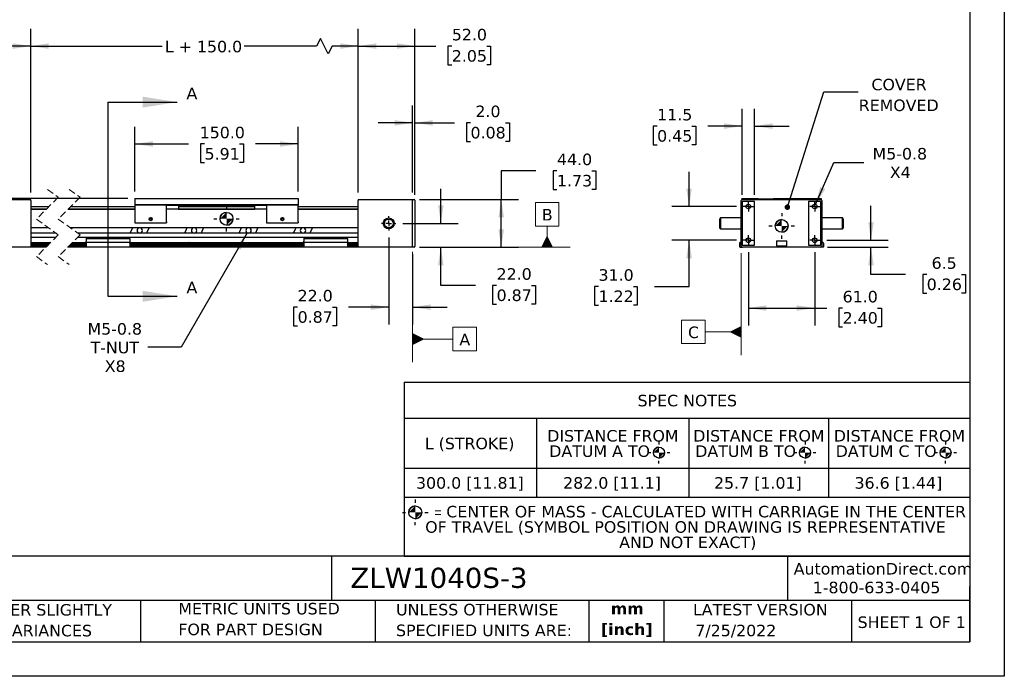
# Model space of a CAD drawing. Header units: millimetres. Extents: x 0 to 1397, y 0 to 1080.
# Tile 3 of 9: x 492 to 1397, y 0 to 604. Entities that reach past the tile are written whole.
import ezdxf

# ---------------------------------------------------------------- set-up
doc = ezdxf.new("R2010")
doc.units = ezdxf.units.MM
doc.header["$LTSCALE"] = 5
doc.header["$PDSIZE"] = -1
for name, pattern in [('SLD-Center', [19.05, 15.24, -1.27, 1.27, -1.27]), ('SLD-Dashed', [1.905, 1.27, -0.635]), ('SLD-Solid', [0])]:
    doc.linetypes.add(name, pattern=pattern)
doc.layers.add('CENTER', color=40, linetype='SLD-Center')
doc.layers.add('HATCH', color=6, linetype='SLD-Solid')
doc.layers.add('DIMENSIONS', color=140, linetype='SLD-Solid', lineweight=25)
doc.layers.add('TEXT', color=140, linetype='SLD-Solid', lineweight=25)
doc.styles.add('SLDTEXTSTYLE0', font='VERDANA.TTF')
doc.styles.add('SLDTEXTSTYLE1', font='VERDANAB.TTF')
doc.styles.add('SLDTEXTSTYLE2', font='GOTHIC.TTF', dxfattribs={"width": 0.913})
doc.styles.get("Standard").update_dxf_attribs({"font": 'VERDANA.TTF'})
doc.dimstyles.new('SLDDIMSTYLE0', dxfattribs={"dimtxt": 10.790039, "dimasz": 16.51, "dimexe": 0, "dimexo": 0.0625, "dimgap": 2.69751, "dimtad": 0, "dimtih": 1, "dimtoh": 1, "dimrnd": 1e-09, "dimzin": 4, "dimdsep": 46, "dimtxsty": 'SLDTEXTSTYLE0', "dimsah": 1, "dimcen": 0.09, "dimadec": 0, "dimazin": 1, "dimtfac": 1, "dimtmove": 0, "dimatfit": 0, "dimfxl": 0, "dimfrac": 2, "dimtolj": 1, "dimtzin": 12, "dimarcsym": 0})
doc.dimstyles.new('SLDDIMSTYLE1', dxfattribs={"dimtxt": 10.790039, "dimasz": 16.51, "dimexe": 0, "dimexo": 0.0625, "dimgap": 2.69751, "dimtad": 0, "dimtih": 1, "dimtoh": 1, "dimrnd": 1e-09, "dimzin": 4, "dimdsep": 46, "dimtxsty": 'SLDTEXTSTYLE0', "dimsah": 1, "dimcen": 0.09, "dimadec": 0, "dimazin": 1, "dimtfac": 1, "dimtofl": 0, "dimtmove": 0, "dimatfit": 3, "dimfxl": 0, "dimfrac": 2, "dimtolj": 1, "dimtzin": 12, "dimarcsym": 0})
doc.dimstyles.new('SLDDIMSTYLE2', dxfattribs={"dimtxt": 10.790039, "dimasz": 16.51, "dimexe": 0, "dimexo": 0.0625, "dimgap": 2.69751, "dimtad": 0, "dimtih": 1, "dimtoh": 1, "dimrnd": 1e-09, "dimzin": 12, "dimdsep": 46, "dimtxsty": 'SLDTEXTSTYLE0', "dimsah": 1, "dimcen": 0.09, "dimadec": 0, "dimazin": 3, "dimtfac": 1, "dimtofl": 0, "dimtmove": 0, "dimatfit": 3, "dimfxl": 0, "dimfrac": 2, "dimtolj": 1, "dimtzin": 12, "dimarcsym": 0})
doc.dimstyles.new('SLDDIMSTYLE3', dxfattribs={"dimtxt": 10.790039, "dimasz": 16.51, "dimexe": 0, "dimexo": 0.0625, "dimgap": 2.69751, "dimtad": 0, "dimtih": 1, "dimtoh": 1, "dimrnd": 1e-09, "dimzin": 12, "dimdsep": 46, "dimtxsty": 'SLDTEXTSTYLE0', "dimsah": 1, "dimcen": 0, "dimadec": 0, "dimazin": 3, "dimtfac": 1, "dimtofl": 0, "dimtmove": 0, "dimatfit": 3, "dimfxl": 0, "dimfrac": 2, "dimtolj": 1, "dimtzin": 12, "dimarcsym": 0})
doc.dimstyles.new('SLDDIMSTYLE4', dxfattribs={"dimtxt": 10.790039, "dimasz": 16.51, "dimexe": 0, "dimexo": 0.0625, "dimgap": 2.69751, "dimtad": 0, "dimtih": 1, "dimtoh": 1, "dimrnd": 1e-09, "dimzin": 12, "dimdsep": 46, "dimtxsty": 'SLDTEXTSTYLE0', "dimsah": 1, "dimcen": 0.09, "dimadec": 0, "dimazin": 3, "dimtfac": 1, "dimtmove": 0, "dimatfit": 0, "dimfxl": 0, "dimfrac": 2, "dimtolj": 1, "dimtzin": 12, "dimarcsym": 0})
doc.dimstyles.new('SLDDIMSTYLE5', dxfattribs={"dimtxt": 10.790039, "dimasz": 16.51, "dimexe": 0, "dimexo": 0.0625, "dimgap": 2.69751, "dimtad": 0, "dimtih": 1, "dimtoh": 1, "dimrnd": 1e-09, "dimzin": 12, "dimdsep": 46, "dimtxsty": 'SLDTEXTSTYLE0', "dimsah": 1, "dimcen": 0, "dimadec": 0, "dimazin": 3, "dimtfac": 1, "dimtofl": 0, "dimtmove": 0, "dimatfit": 3, "dimfxl": 0, "dimfrac": 2, "dimtolj": 1, "dimtzin": 12, "dimarcsym": 0})
doc.dimstyles.new('SLDDIMSTYLE6', dxfattribs={"dimtxt": 0.18, "dimasz": 5.08, "dimexe": 0, "dimexo": 0.0625, "dimgap": 0, "dimtad": 0, "dimtih": 1, "dimtoh": 1, "dimdec": 0, "dimrnd": 1e-09, "dimzin": 0, "dimdsep": 46, "dimtxsty": 'Standard', "dimblk1": 'DOT', "dimblk2": 'DOT', "dimsah": 1, "dimcen": 0.09, "dimadec": 0, "dimazin": 0, "dimtfac": 5.08, "dimtdec": 0, "dimtofl": 0, "dimtmove": 0, "dimatfit": 3, "dimldrblk": 'DOT', "dimfxl": 0, "dimfrac": 2, "dimtolj": 1, "dimtzin": 0, "dimarcsym": 0})

# ---------------------------------------------------------------- blocks, each defined once
blk = doc.blocks.new('SW_NOTE_0')
at = {"layer": 'TEXT', "color": 0, "char_height": 10.583, "attachment_point": 2, "style": 'SLDTEXTSTYLE1'}
for s, insert in [('mm', (14.22, 13.44)), ('[inch]', (13.8, -5.67))]:
    blk.add_mtext(s, dxfattribs=dict(at, insert=insert))
blk = doc.blocks.new('SW_NOTE_0_1')
at = {"layer": 'TEXT', "color": 0, "char_height": 10.5833, "attachment_point": 1, "style": 'SLDTEXTSTYLE0'}
for s, insert in [('UNLESS OTHERWISE ', (0, 13.44)), ('SPECIFIED UNITS ARE:', (0, -5.67))]:
    blk.add_mtext(s, dxfattribs=dict(at, insert=insert))
blk = doc.blocks.new('SW_NOTE_0_2')
at = {"layer": 'TEXT', "color": 0, "char_height": 10.5833, "attachment_point": 1, "style": 'SLDTEXTSTYLE0'}
for s, insert in [('PART DIMENSIONS MAY DIFFER SLIGHTLY ', (0, 13.44)), ("DUE TO MANUFACTURER'S VARIANCES", (0, -5.67))]:
    blk.add_mtext(s, dxfattribs=dict(at, insert=insert))
blk = doc.blocks.new('SW_NOTE_0_5')
at = {"layer": 'TEXT', "color": 0, "char_height": 10.5833, "attachment_point": 1, "style": 'SLDTEXTSTYLE0'}
for s, insert in [('METRIC UNITS USED ', (0, 13.44)), ('FOR PART DESIGN', (0, -5.67))]:
    blk.add_mtext(s, dxfattribs=dict(at, insert=insert))
blk = doc.blocks.new('SW_SYMBOL_MOD_COM')
at = {"layer": 'TEXT', "color": 0}
for p, q in [((2500, 7500), (2500, 6250)), ((-2500, 2500), (-1250, 2500)), ((6250, 2500), (7500, 2500)), ((2500, -2500), (2500, -1250))]:
    blk.add_line(p, q, dxfattribs=at)
blk.add_circle((2500, 2500), 2500, dxfattribs=at)
for start, end in [(90, 180), (270, 0)]:
    blk.add_arc((2500, 2500), 2500, start, end, dxfattribs=at)
for points in [[(2500, 2500), (0, 2500), (2500, 5000)], [(2500, 2500), (5000, 2500), (2500, 0)]]:
    blk.add_solid(points, dxfattribs=at)
blk = doc.blocks.new('SW_TABLEANNOTATION_0')
at = {"layer": 'TEXT', "color": 0}
for p, q in [((0, 0), (0, -33.07)), ((0, 0), (121.52, 0)), ((121.52, 0), (261.42, 0)), ((261.42, 0), (389.87, 0)), ((389.87, 0), (519.65, 0)), ((519.65, 0), (519.65, -33.07)), ((0, -33.07), (0, -78.92)), ((0, -33.07), (121.52, -33.07)), ((121.52, -33.07), (121.52, -78.92)), ((121.52, -33.07), (261.42, -33.07)), ((261.42, -33.07), (261.42, -78.92)), ((261.42, -33.07), (389.87, -33.07)), ((389.87, -33.07), (389.87, -78.92)), ((389.87, -33.07), (519.65, -33.07)), ((519.65, -33.07), (519.65, -78.92)), ((0, -78.92), (0, -105.61)), ((0, -78.92), (121.52, -78.92)), ((121.52, -78.92), (121.52, -105.61)), ((121.52, -78.92), (261.42, -78.92)), ((261.42, -78.92), (261.42, -105.61)), ((261.42, -78.92), (389.87, -78.92)), ((389.87, -78.92), (389.87, -105.61)), ((389.87, -78.92), (519.65, -78.92)), ((519.65, -78.92), (519.65, -105.61)), ((0, -105.61), (0, -159.89)), ((0, -105.61), (121.52, -105.61)), ((121.52, -105.61), (261.42, -105.61)), ((261.42, -105.61), (389.87, -105.61)), ((389.87, -105.61), (519.65, -105.61)), ((519.65, -105.61), (519.65, -159.89)), ((0, -159.89), (121.52, -159.89)), ((121.52, -159.89), (261.42, -159.89)), ((261.42, -159.89), (389.87, -159.89)), ((389.87, -159.89), (519.65, -159.89))]:
    blk.add_line(p, q, dxfattribs=at)
for p, xscale, yscale, zscale in [((229.07, -69.61), 0.002016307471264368, 0.002016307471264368, 0.002016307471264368), ((363.27, -69.61), 0.002016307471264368, 0.002016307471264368, 0.002016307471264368), ((492.47, -69.61), 0.002016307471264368, 0.002016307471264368, 0.002016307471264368), ((4.24, -125.49), 0.0023657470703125, 0.0023657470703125, 0.0023657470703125)]:
    blk.add_blockref('SW_SYMBOL_MOD_COM', p, dxfattribs=dict(at, xscale=xscale, yscale=yscale, zscale=zscale))
at = {"layer": 'TEXT', "color": 0, "attachment_point": 1}
for s, insert, char_height, style in [('SPEC NOTES', (214.42, -11.46), 10.583, 'SLDTEXTSTYLE0'), ('DISTANCE FROM ', (131.44, -43.87), 10.5833, 'SLDTEXTSTYLE0'), ('DISTANCE FROM ', (265.62, -43.87), 10.5833, 'SLDTEXTSTYLE0'), ('DISTANCE FROM ', (394.73, -43.87), 10.5833, 'SLDTEXTSTYLE0'), ('L (STROKE)', (18.96, -50.92), 10.583, 'SLDTEXTSTYLE0'), ('DATUM A TO ', (133.29, -57.98), 10.5833, 'SLDTEXTSTYLE0'), ('DATUM B TO ', (267.45, -57.98), 10.5833, 'SLDTEXTSTYLE0'), ('DATUM C TO ', (396.48, -57.98), 10.5833, 'SLDTEXTSTYLE0'), ('300.0 [11.81]', (10.83, -87.19), 10.5833, 'SLDTEXTSTYLE0'), ('282.0 [11.1]', (146.03, -87.19), 10.5833, 'SLDTEXTSTYLE0'), ('25.7 [1.01]', (284.7, -87.19), 10.5833, 'SLDTEXTSTYLE0'), ('36.6 [1.44]', (413.81, -87.19), 10.5833, 'SLDTEXTSTYLE0'), ('= ', (27.78, -114.95), 9.26, 'SLDTEXTSTYLE2'), ('CENTER OF MASS - CALCULATED WITH CARRIAGE IN THE CENTER ', (38.67, -113.56), 10.5833, 'SLDTEXTSTYLE0'), ('OF TRAVEL (SYMBOL POSITION ON DRAWING IS REPRESENTATIVE ', (19.3, -127.68), 10.5833, 'SLDTEXTSTYLE0'), ('AND NOT EXACT)', (197.54, -141.79), 10.5833, 'SLDTEXTSTYLE0')]:
    blk.add_mtext(s, dxfattribs=dict(at, insert=insert, char_height=char_height, style=style))
blk = doc.blocks.new('_D')
at = {"layer": 'DIMENSIONS'}
for p, q in [((879.23, 416.47), (879.23, 448.22)), ((844.21, 416.47), (895.11, 416.47)), ((859.67, 394.47), (895.11, 394.47)), ((879.23, 359.39), (879.23, 394.47)), ((910.98, 359.39), (879.23, 359.39)), ((930.44, 359.39), (926.81, 359.39)), ((926.81, 359.39), (926.81, 342.24)), ((962.5, 359.39), (966.12, 359.39)), ((966.12, 359.39), (966.12, 342.24)), ((926.81, 342.24), (930.44, 342.24)), ((966.12, 342.24), (962.5, 342.24))]:
    blk.add_line(p, q, dxfattribs=at)
for points in [[(879.23, 416.47), (881.77, 432.98), (876.69, 432.98)], [(879.23, 394.47), (876.69, 377.96), (881.77, 377.96)]]:
    blk.add_solid(points, dxfattribs=at)
at = {"layer": 'DIMENSIONS', "char_height": 10.583, "attachment_point": 1, "style": 'SLDTEXTSTYLE0'}
for s, insert in [('22.0', (930.44, 375.25)), ('0.87', (930.44, 355.68))]:
    blk.add_mtext(s, dxfattribs=dict(at, insert=insert))
blk = doc.blocks.new('_D_1')
at = {"layer": 'DIMENSIONS'}
for p, q in [((831.32, 403.58), (831.32, 323.54)), ((853.32, 388.12), (853.32, 323.54)), ((747.59, 339.42), (743.97, 339.42)), ((743.97, 339.42), (743.97, 322.27)), ((779.66, 339.42), (783.28, 339.42)), ((783.28, 339.42), (783.28, 322.27)), ((831.32, 339.42), (794.28, 339.42)), ((853.32, 339.42), (885.07, 339.42)), ((743.97, 322.27), (747.59, 322.27)), ((783.28, 322.27), (779.66, 322.27))]:
    blk.add_line(p, q, dxfattribs=at)
for points in [[(831.32, 339.42), (814.81, 341.96), (814.81, 336.88)], [(853.32, 339.42), (869.83, 336.88), (869.83, 341.96)]]:
    blk.add_solid(points, dxfattribs=at)
at = {"layer": 'DIMENSIONS', "char_height": 10.583, "attachment_point": 1, "style": 'SLDTEXTSTYLE0'}
for s, insert in [('22.0', (747.59, 355.28)), ('0.87', (747.59, 335.71))]:
    blk.add_mtext(s, dxfattribs=dict(at, insert=insert))
blk = doc.blocks.new('_D_2')
at = {"layer": 'DIMENSIONS'}
for p, q in [((966.48, 464.74), (934.73, 464.74)), ((934.73, 464.74), (934.73, 438.47)), ((985.93, 464.74), (982.31, 464.74)), ((982.31, 464.74), (982.31, 447.59)), ((1017.99, 464.74), (1021.62, 464.74)), ((1021.62, 464.74), (1021.62, 447.59)), ((982.31, 447.59), (985.93, 447.59)), ((1021.62, 447.59), (1017.99, 447.59)), ((859.67, 438.47), (950.6, 438.47)), ((934.73, 394.47), (934.73, 438.47)), ((859.67, 394.47), (950.6, 394.47))]:
    blk.add_line(p, q, dxfattribs=at)
for points in [[(934.73, 438.47), (932.19, 421.96), (937.27, 421.96)], [(934.73, 394.47), (937.27, 410.98), (932.19, 410.98)]]:
    blk.add_solid(points, dxfattribs=at)
at = {"layer": 'DIMENSIONS', "char_height": 10.583, "attachment_point": 1, "style": 'SLDTEXTSTYLE0'}
for s, insert in [('44.0', (985.93, 480.6)), ('1.73', (985.93, 461.03))]:
    blk.add_mtext(s, dxfattribs=dict(at, insert=insert))
blk = doc.blocks.new('_D_3')
at = {"layer": 'DIMENSIONS'}
for p, q in [((803.32, 444.82), (803.32, 595.34)), ((855.32, 442.62), (855.32, 595.34)), ((803.32, 579.47), (855.32, 579.47)), ((855.32, 579.47), (874.67, 579.47)), ((889.29, 579.47), (885.67, 579.47)), ((885.67, 579.47), (885.67, 562.32)), ((921.35, 579.47), (924.98, 579.47)), ((924.98, 579.47), (924.98, 562.32)), ((885.67, 562.32), (889.29, 562.32)), ((924.98, 562.32), (921.35, 562.32))]:
    blk.add_line(p, q, dxfattribs=at)
for points in [[(803.32, 579.47), (819.83, 576.93), (819.83, 582.01)], [(855.32, 579.47), (838.81, 582.01), (838.81, 576.93)]]:
    blk.add_solid(points, dxfattribs=at)
at = {"layer": 'DIMENSIONS', "char_height": 10.583, "attachment_point": 1, "style": 'SLDTEXTSTYLE0'}
for s, insert in [('52.0', (889.29, 595.33)), ('2.05', (889.29, 575.76))]:
    blk.add_mtext(s, dxfattribs=dict(at, insert=insert))
blk = doc.blocks.new('_D_4')
at = {"layer": 'DIMENSIONS'}
for p, q in [((502.33, 444.82), (502.33, 595.34)), ((803.32, 444.82), (803.32, 595.34)), ((502.33, 579.47), (623.18, 579.47)), ((765.1, 579.47), (698.37, 579.47)), ((768.63, 586.52), (765.1, 579.47)), ((775.68, 572.41), (768.63, 586.52)), ((779.21, 579.47), (775.68, 572.41)), ((803.32, 579.47), (779.21, 579.47))]:
    blk.add_line(p, q, dxfattribs=at)
for points in [[(502.33, 579.47), (518.84, 576.93), (518.84, 582.01)], [(803.32, 579.47), (786.81, 582.01), (786.81, 576.93)]]:
    blk.add_solid(points, dxfattribs=at)
at = {"layer": 'DIMENSIONS', "insert": (625.6, 584.34), "char_height": 10.583, "attachment_point": 1, "style": 'SLDTEXTSTYLE0'}
blk.add_mtext('L + 150.0', dxfattribs=at)
blk = doc.blocks.new('_D_5')
at = {"layer": 'DIMENSIONS'}
for p, q in [((598.08, 445.82), (598.08, 505.34)), ((748.08, 445.82), (748.08, 505.34)), ((598.08, 489.47), (647.46, 489.47)), ((662.08, 489.47), (658.46, 489.47)), ((658.46, 489.47), (658.46, 472.32)), ((694.15, 489.47), (697.77, 489.47)), ((697.77, 489.47), (697.77, 472.32)), ((748.08, 489.47), (708.77, 489.47)), ((658.46, 472.32), (662.08, 472.32)), ((697.77, 472.32), (694.15, 472.32))]:
    blk.add_line(p, q, dxfattribs=at)
for points in [[(598.08, 489.47), (614.59, 486.93), (614.59, 492.01)], [(748.08, 489.47), (731.57, 492.01), (731.57, 486.93)]]:
    blk.add_solid(points, dxfattribs=at)
at = {"layer": 'DIMENSIONS', "char_height": 10.583, "attachment_point": 1, "style": 'SLDTEXTSTYLE0'}
for s, insert in [('150.0', (657.6, 505.33)), ('5.91', (662.08, 485.76))]:
    blk.add_mtext(s, dxfattribs=dict(at, insert=insert))
blk = doc.blocks.new('_D_6')
at = {"layer": 'DIMENSIONS'}
for p, q in [((591.73, 439.47), (395.94, 439.47)), ((411.82, 439.47), (411.82, 394.47)), ((445.98, 394.47), (395.94, 394.47)), ((411.82, 365.11), (411.82, 394.47)), ((336.73, 383.77), (333.11, 383.77)), ((333.11, 383.77), (333.11, 366.62)), ((368.79, 383.77), (372.42, 383.77)), ((372.42, 383.77), (372.42, 366.62)), ((333.11, 366.62), (336.73, 366.62)), ((372.42, 366.62), (368.79, 366.62)), ((397.31, 365.11), (411.82, 365.11))]:
    blk.add_line(p, q, dxfattribs=at)
for points in [[(411.82, 439.47), (409.28, 422.96), (414.36, 422.96)], [(411.82, 394.47), (414.36, 410.98), (409.28, 410.98)]]:
    blk.add_solid(points, dxfattribs=at)
at = {"layer": 'DIMENSIONS', "char_height": 10.583, "attachment_point": 1, "style": 'SLDTEXTSTYLE0'}
for s, insert in [('45.0', (336.73, 399.63)), ('1.77', (336.73, 380.07)), ('CARRIAGE', (315.46, 360.5)), ('HEIGHT', (324.9, 343.35))]:
    blk.add_mtext(s, dxfattribs=dict(at, insert=insert))
blk = doc.blocks.new('_D_7')
at = {"layer": 'DIMENSIONS'}
for p, q in [((853.32, 444.82), (853.32, 524.76)), ((855.32, 442.62), (855.32, 524.76)), ((853.32, 508.88), (821.57, 508.88)), ((855.32, 508.88), (891.86, 508.88)), ((906.48, 508.88), (902.86, 508.88)), ((902.86, 508.88), (902.86, 491.73)), ((938.54, 508.88), (942.17, 508.88)), ((942.17, 508.88), (942.17, 491.73)), ((902.86, 491.73), (906.48, 491.73)), ((942.17, 491.73), (938.54, 491.73))]:
    blk.add_line(p, q, dxfattribs=at)
for points in [[(853.32, 508.88), (836.81, 511.42), (836.81, 506.34)], [(855.32, 508.88), (871.83, 506.34), (871.83, 511.42)]]:
    blk.add_solid(points, dxfattribs=at)
at = {"layer": 'DIMENSIONS', "char_height": 10.583, "attachment_point": 1, "style": 'SLDTEXTSTYLE0'}
for s, insert in [('2.0', (910.97, 524.74)), ('0.08', (906.48, 505.17))]:
    blk.add_mtext(s, dxfattribs=dict(at, insert=insert))
blk = doc.blocks.new('_D_8')
at = {"layer": 'DIMENSIONS'}
for p, q in [((450.33, 443.82), (450.33, 595.34)), ((502.33, 444.82), (502.33, 595.34)), ((374.45, 579.47), (370.83, 579.47)), ((370.83, 579.47), (370.83, 562.32)), ((406.52, 579.47), (410.14, 579.47)), ((410.14, 579.47), (410.14, 562.32)), ((450.33, 579.47), (421.14, 579.47)), ((502.33, 579.47), (450.33, 579.47)), ((370.83, 562.32), (374.45, 562.32)), ((410.14, 562.32), (406.52, 562.32))]:
    blk.add_line(p, q, dxfattribs=at)
for points in [[(450.33, 579.47), (466.84, 576.93), (466.84, 582.01)], [(502.33, 579.47), (485.82, 582.01), (485.82, 576.93)]]:
    blk.add_solid(points, dxfattribs=at)
at = {"layer": 'DIMENSIONS', "char_height": 10.583, "attachment_point": 1, "style": 'SLDTEXTSTYLE0'}
for s, insert in [('52.0', (374.45, 595.33)), ('2.05', (374.45, 575.76))]:
    blk.add_mtext(s, dxfattribs=dict(at, insert=insert))
blk = doc.blocks.new('_D_9')
at = {"layer": 'DIMENSIONS'}
for p, q in [((701.27, 407.8), (640.62, 302.74)), ((640.62, 302.74), (610, 302.74))]:
    blk.add_line(p, q, dxfattribs=at)
blk.add_solid([(701.27, 407.8), (690.82, 394.77), (695.22, 392.23)], dxfattribs=at)
at = {"layer": 'DIMENSIONS', "char_height": 10.583, "attachment_point": 1, "style": 'SLDTEXTSTYLE0'}
for s, insert in [('M5-0.8', (554.53, 324.76)), ('T-NUT', (557.36, 307.61)), ('X8', (570.39, 290.46))]:
    blk.add_mtext(s, dxfattribs=dict(at, insert=insert))
blk = doc.blocks.new('SW_CENTERMARKSYMBOL_0')
at = {"layer": 'CENTER', "color": 0}
for p, q in [((-5.08, 0), (-6.54, 0)), ((0, 0), (-2.54, 0)), ((0, 5.08), (0, 6.54)), ((0, 0), (0, 2.54)), ((0, 0), (0, -2.54)), ((0, 0), (2.54, 0)), ((5.08, 0), (6.54, 0)), ((0, -5.08), (0, -6.54))]:
    blk.add_line(p, q, dxfattribs=at)
blk = doc.blocks.new('SW_DATUMTAG_0')
at = {"color": 0, "linetype": 'SLD-Solid', "lineweight": 18}
for p, q in [((-42.94, 88.79), (-42.94, -12.7)), ((-5.97, -2.22), (-5.97, 19.36)), ((-5.97, 19.36), (15.61, 19.36)), ((15.61, 19.36), (15.61, -2.22)), ((-42.94, 8.57), (-5.97, 8.57)), ((15.61, -2.22), (-5.97, -2.22))]:
    blk.add_line(p, q, dxfattribs=at)
at = {"color": 0, "linetype": 'SLD-Solid', "lineweight": 0}
blk.add_solid([(-42.94, 3.18), (-42.94, 13.97), (-32.15, 8.57)], dxfattribs=at)
at = {"color": 0, "linetype": 'Continuous', "lineweight": 0, "insert": (0, 13.44), "char_height": 10.58, "attachment_point": 1, "style": 'SLDTEXTSTYLE0'}
blk.add_mtext('A', dxfattribs=at)
blk = doc.blocks.new('SW_DATUMTAG_1')
at = {"color": 0, "linetype": 'SLD-Solid', "lineweight": 18}
for p, q in [((-5.95, -2.22), (-5.95, 19.36)), ((-5.95, 19.36), (15.63, 19.36)), ((15.63, 19.36), (15.63, -2.22)), ((15.63, -2.22), (-5.95, -2.22)), ((4.84, -21.8), (4.84, -2.22)), ((-112.37, -21.8), (26.11, -21.8))]:
    blk.add_line(p, q, dxfattribs=at)
at = {"color": 0, "linetype": 'SLD-Solid', "lineweight": 0}
blk.add_solid([(10.24, -21.8), (-0.55, -21.8), (4.84, -11.01)], dxfattribs=at)
at = {"color": 0, "linetype": 'Continuous', "lineweight": 0, "insert": (0, 13.44), "char_height": 10.58, "attachment_point": 1, "style": 'SLDTEXTSTYLE0'}
blk.add_mtext('B', dxfattribs=at)
blk = doc.blocks.new('_D_10')
at = {"layer": 'DIMENSIONS'}
for p, q in [((1161.81, 389.98), (1161.81, 322.7)), ((1222.81, 389.98), (1222.81, 322.7)), ((1161.81, 338.58), (1222.81, 338.58)), ((1222.81, 338.58), (1233.82, 338.58)), ((1248.44, 338.58), (1244.82, 338.58)), ((1244.82, 338.58), (1244.82, 321.43)), ((1280.51, 338.58), (1284.13, 338.58)), ((1284.13, 338.58), (1284.13, 321.43)), ((1244.82, 321.43), (1248.44, 321.43)), ((1284.13, 321.43), (1280.51, 321.43))]:
    blk.add_line(p, q, dxfattribs=at)
for points in [[(1161.81, 338.58), (1178.32, 336.04), (1178.32, 341.12)], [(1222.81, 338.58), (1206.3, 341.12), (1206.3, 336.04)]]:
    blk.add_solid(points, dxfattribs=at)
at = {"layer": 'DIMENSIONS', "char_height": 10.583, "attachment_point": 1, "style": 'SLDTEXTSTYLE0'}
for s, insert in [('61.0', (1248.44, 354.43)), ('2.40', (1248.44, 334.87))]:
    blk.add_mtext(s, dxfattribs=dict(at, insert=insert))
blk = doc.blocks.new('_D_11')
at = {"layer": 'DIMENSIONS'}
for p, q in [((1107.36, 431.97), (1107.36, 463.72)), ((1150.82, 431.97), (1091.49, 431.97)), ((1150.82, 400.97), (1091.49, 400.97)), ((1107.36, 358.46), (1107.36, 400.97)), ((1024.09, 358.46), (1020.47, 358.46)), ((1020.47, 358.46), (1020.47, 341.31)), ((1056.16, 358.46), (1059.78, 358.46)), ((1059.78, 358.46), (1059.78, 341.31)), ((1075.61, 358.46), (1107.36, 358.46)), ((1020.47, 341.31), (1024.09, 341.31)), ((1059.78, 341.31), (1056.16, 341.31))]:
    blk.add_line(p, q, dxfattribs=at)
for points in [[(1107.36, 431.97), (1109.9, 448.48), (1104.82, 448.48)], [(1107.36, 400.97), (1104.82, 384.46), (1109.9, 384.46)]]:
    blk.add_solid(points, dxfattribs=at)
at = {"layer": 'DIMENSIONS', "char_height": 10.583, "attachment_point": 1, "style": 'SLDTEXTSTYLE0'}
for s, insert in [('31.0', (1024.09, 374.31)), ('1.22', (1024.09, 354.75))]:
    blk.add_mtext(s, dxfattribs=dict(at, insert=insert))
blk = doc.blocks.new('_D_12')
at = {"layer": 'DIMENSIONS'}
for p, q in [((1274.51, 400.97), (1274.51, 432.72)), ((1233.8, 400.97), (1290.39, 400.97)), ((1234.66, 394.47), (1290.39, 394.47)), ((1274.51, 369.43), (1274.51, 394.47)), ((1306.26, 369.43), (1274.51, 369.43)), ((1325.71, 369.43), (1322.09, 369.43)), ((1322.09, 369.43), (1322.09, 352.28)), ((1357.78, 369.43), (1361.4, 369.43)), ((1361.4, 369.43), (1361.4, 352.28)), ((1322.09, 352.28), (1325.71, 352.28)), ((1361.4, 352.28), (1357.78, 352.28))]:
    blk.add_line(p, q, dxfattribs=at)
for points in [[(1274.51, 400.97), (1277.05, 417.48), (1271.97, 417.48)], [(1274.51, 394.47), (1271.97, 377.96), (1277.05, 377.96)]]:
    blk.add_solid(points, dxfattribs=at)
at = {"layer": 'DIMENSIONS', "char_height": 10.583, "attachment_point": 1, "style": 'SLDTEXTSTYLE0'}
for s, insert in [('6.5', (1330.2, 385.29)), ('0.26', (1325.71, 365.72))]:
    blk.add_mtext(s, dxfattribs=dict(at, insert=insert))
blk = doc.blocks.new('_D_13')
at = {"layer": 'DIMENSIONS'}
for p, q in [((1223.64, 433.9), (1240.24, 472.34)), ((1240.24, 472.34), (1268.03, 472.34))]:
    blk.add_line(p, q, dxfattribs=at)
blk.add_solid([(1223.64, 433.9), (1232.52, 448.05), (1227.85, 450.06)], dxfattribs=at)
at = {"layer": 'DIMENSIONS', "char_height": 10.583, "attachment_point": 1, "style": 'SLDTEXTSTYLE0'}
for s, insert in [('M5-0.8', (1275.96, 485.79)), ('X4', (1291.83, 468.64))]:
    blk.add_mtext(s, dxfattribs=dict(at, insert=insert))
blk = doc.blocks.new('_D_14')
at = {"layer": 'DIMENSIONS'}
for p, q in [((1156.06, 442.82), (1156.06, 521.77)), ((1167.56, 442.82), (1167.56, 521.77)), ((1077.96, 505.9), (1074.33, 505.9)), ((1074.33, 505.9), (1074.33, 488.75)), ((1110.02, 505.9), (1113.64, 505.9)), ((1113.64, 505.9), (1113.64, 488.75)), ((1156.06, 505.9), (1124.64, 505.9)), ((1167.56, 505.9), (1199.31, 505.9)), ((1074.33, 488.75), (1077.96, 488.75)), ((1113.64, 488.75), (1110.02, 488.75))]:
    blk.add_line(p, q, dxfattribs=at)
for points in [[(1156.06, 505.9), (1139.55, 508.44), (1139.55, 503.36)], [(1167.56, 505.9), (1184.07, 503.36), (1184.07, 508.44)]]:
    blk.add_solid(points, dxfattribs=at)
at = {"layer": 'DIMENSIONS', "char_height": 10.583, "attachment_point": 1, "style": 'SLDTEXTSTYLE0'}
for s, insert in [('11.5', (1077.96, 521.75)), ('0.45', (1077.96, 502.19))]:
    blk.add_mtext(s, dxfattribs=dict(at, insert=insert))
blk = doc.blocks.new('SW_NOTE_0_6')
at = {"layer": 'TEXT', "color": 0, "char_height": 10.583, "attachment_point": 2, "style": 'SLDTEXTSTYLE0'}
for s, insert in [('COVER', (37.47, 12.05)), ('REMOVED', (37.14, -7.06))]:
    blk.add_mtext(s, dxfattribs=dict(at, insert=insert))
blk = doc.blocks.new('_Dot')
at = {"color": 0, "linetype": 'ByBlock', "lineweight": -2}
blk.add_line((-0.5, 0), (-1, 0), dxfattribs=at)
at = {"color": 0, "linetype": 'ByBlock', "const_width": 0.5}
blk.add_lwpolyline([(-0.25, 0, 1), (0.25, 0, 1)], format="xyb", close=True, dxfattribs=at)
blk = doc.blocks.new('SW_CENTERMARKSYMBOL_1')
at = {"layer": 'CENTER', "color": 0}
for p, q in [((-2.54, 0), (-4.64, 0)), ((0, 0), (-2.54, 0)), ((0, 2.54), (0, 4.64)), ((0, 0), (0, 2.54)), ((0, 0), (0, -2.54)), ((0, 0), (2.54, 0)), ((2.54, 0), (4.64, 0)), ((0, -2.54), (0, -4.64))]:
    blk.add_line(p, q, dxfattribs=at)
blk = doc.blocks.new('SW_CENTERMARKSYMBOL_2')
at = {"layer": 'CENTER', "color": 0}
for p, q in [((-2.54, 0), (-4.64, 0)), ((0, 0), (-2.54, 0)), ((0, 2.54), (0, 4.64)), ((0, 0), (0, 2.54)), ((0, 0), (0, -2.54)), ((0, 0), (2.54, 0)), ((2.54, 0), (4.64, 0)), ((0, -2.54), (0, -4.64))]:
    blk.add_line(p, q, dxfattribs=at)
blk = doc.blocks.new('SW_CENTERMARKSYMBOL_3')
at = {"layer": 'CENTER', "color": 0}
for p, q in [((-2.54, 0), (-4.64, 0)), ((0, 0), (-2.54, 0)), ((0, 2.54), (0, 4.64)), ((0, 0), (0, 2.54)), ((0, 0), (0, -2.54)), ((0, 0), (2.54, 0)), ((2.54, 0), (4.64, 0)), ((0, -2.54), (0, -4.64))]:
    blk.add_line(p, q, dxfattribs=at)
blk = doc.blocks.new('SW_CENTERMARKSYMBOL_4')
at = {"layer": 'CENTER', "color": 0}
for p, q in [((-2.54, 0), (-4.64, 0)), ((0, 0), (-2.54, 0)), ((0, 2.54), (0, 4.64)), ((0, 0), (0, 2.54)), ((0, 0), (0, -2.54)), ((0, 0), (2.54, 0)), ((2.54, 0), (4.64, 0)), ((0, -2.54), (0, -4.64))]:
    blk.add_line(p, q, dxfattribs=at)
blk = doc.blocks.new('SW_DATUMTAG_2')
at = {"color": 0, "linetype": 'SLD-Solid', "lineweight": 18}
for p, q in [((48.98, 80.98), (48.98, -12.7)), ((-5.86, -2.22), (-5.86, 19.36)), ((-5.86, 19.36), (15.72, 19.36)), ((15.72, 19.36), (15.72, -2.22)), ((48.98, 8.57), (15.72, 8.57)), ((15.72, -2.22), (-5.86, -2.22))]:
    blk.add_line(p, q, dxfattribs=at)
at = {"color": 0, "linetype": 'SLD-Solid', "lineweight": 0}
blk.add_solid([(48.98, 3.18), (48.98, 13.97), (38.19, 8.57)], dxfattribs=at)
at = {"color": 0, "linetype": 'Continuous', "lineweight": 0, "insert": (0, 13.44), "char_height": 10.58, "attachment_point": 1, "style": 'SLDTEXTSTYLE0'}
blk.add_mtext('C', dxfattribs=at)

msp = doc.modelspace()

# ---------------------------------------------------------------- linework, layer by layer
at = {"color": 7, "linetype": 'SLD-Solid'}
for p, q in [((1397.012, 1079.513), (1397.012, 0.013)), ((1397.012, 0.013), (0.012, 0.013))]:
    msp.add_line(p, q, dxfattribs=at)
at = {"color": 7, "linetype": 'SLD-Dashed', "lineweight": 18}
for p, q in [((517.701, 447.743), (527.701, 440.455)), ((537.701, 447.743), (547.701, 440.455)), ((527.701, 440.455), (507.701, 420.455)), ((547.701, 440.455), (527.701, 420.455)), ((507.701, 420.455), (527.701, 405.88)), ((527.701, 420.455), (547.701, 405.88)), ((527.701, 405.88), (507.701, 385.88)), ((547.701, 405.88), (527.701, 385.88)), ((507.701, 385.88), (517.701, 378.593)), ((527.701, 385.88), (537.701, 378.593))]:
    msp.add_line(p, q, dxfattribs=at)
for p, q in [((452.328, 438.468), (502.328, 438.468)), ((502.328, 437.468), (502.328, 438.468)), ((502.328, 437.468), (502.328, 395.468)), ((598.077, 439.468), (748.077, 439.468)), ((598.077, 439.468), (598.077, 433.468)), ((748.077, 439.468), (748.077, 433.468)), ((803.322, 438.468), (803.322, 437.468)), ((803.322, 438.468), (853.322, 438.468)), ((803.322, 395.468), (803.322, 437.468)), ((853.322, 438.468), (853.322, 437.468)), ((853.322, 438.268), (854.822, 438.268)), ((853.322, 395.468), (853.322, 437.468)), ((853.322, 396.668), (853.322, 436.268)), ((855.322, 437.768), (855.322, 436.268)), ((855.322, 436.268), (855.322, 396.668)), ((1155.308, 395.468), (1155.308, 437.468)), ((1155.808, 439.468), (1155.808, 438.334)), ((1155.808, 439.468), (1170.808, 439.468)), ((1167.558, 436.468), (1156.058, 436.468)), ((1156.058, 436.468), (1156.058, 396.468)), ((1156.308, 438.468), (1228.308, 438.468)), ((1167.558, 396.468), (1167.558, 436.468)), ((1170.808, 438.968), (1170.808, 439.468)), ((1170.808, 438.968), (1184.808, 438.968)), ((1184.808, 438.968), (1184.808, 439.468)), ((1184.808, 439.468), (1199.808, 439.468)), ((1199.808, 438.968), (1199.808, 439.468)), ((1213.808, 438.968), (1199.808, 438.968)), ((1213.808, 438.968), (1213.808, 439.468)), ((1213.808, 439.468), (1228.808, 439.468)), ((1228.558, 436.468), (1217.058, 436.468)), ((1217.058, 436.468), (1217.058, 396.468)), ((1228.558, 396.468), (1228.558, 436.468)), ((1228.808, 439.468), (1228.808, 438.334)), ((1229.308, 437.468), (1229.308, 395.468)), ((502.328, 431.868), (519.113, 431.868)), ((516.713, 429.468), (502.328, 429.468)), ((502.328, 429.468), (516.713, 429.468)), ((598.077, 429.468), (536.713, 429.468)), ((536.713, 429.468), (598.077, 429.468)), ((539.113, 431.868), (598.077, 431.868)), ((748.077, 433.468), (598.077, 433.468)), ((598.077, 433.468), (598.077, 433.268)), ((598.077, 433.268), (598.077, 432.268)), ((627.077, 433.268), (598.077, 433.268)), ((598.077, 432.268), (598.077, 417.968)), ((599.577, 433.268), (599.577, 433.468)), ((625.577, 433.268), (625.577, 433.468)), ((627.077, 432.268), (627.077, 433.268)), ((627.077, 433.168), (719.077, 433.168)), ((627.077, 433.168), (638.077, 433.168)), ((627.077, 417.968), (627.077, 432.268)), ((719.077, 429.468), (627.077, 429.468)), ((638.077, 433.168), (638.077, 429.468)), ((638.077, 431.868), (708.077, 431.868)), ((638.077, 429.468), (708.077, 429.468)), ((708.077, 433.168), (708.077, 429.468)), ((708.077, 433.168), (719.077, 433.168)), ((748.077, 433.268), (719.077, 433.268)), ((719.077, 433.268), (719.077, 432.268)), ((719.077, 432.268), (719.077, 417.968)), ((720.577, 433.268), (720.577, 433.468)), ((746.577, 433.268), (746.577, 433.468)), ((748.077, 433.468), (748.077, 433.268)), ((748.077, 432.268), (748.077, 433.268)), ((748.077, 417.968), (748.077, 432.268)), ((748.077, 431.868), (803.322, 431.868)), ((803.322, 429.468), (748.077, 429.468)), ((748.077, 429.468), (803.322, 429.468)), ((598.077, 417.968), (598.077, 416.968)), ((598.077, 416.968), (627.077, 416.968)), ((611.577, 420.368), (612.077, 421.234)), ((612.077, 419.502), (611.577, 420.368)), ((612.077, 421.234), (613.077, 421.234)), ((613.077, 419.502), (612.077, 419.502)), ((613.077, 421.234), (613.577, 420.368)), ((613.577, 420.368), (613.077, 419.502)), ((627.077, 417.968), (627.077, 416.968)), ((719.077, 417.968), (719.077, 416.968)), ((719.077, 416.968), (748.077, 416.968)), ((732.577, 420.368), (733.077, 421.234)), ((733.077, 419.502), (732.577, 420.368)), ((733.077, 421.234), (734.077, 421.234)), ((734.077, 419.502), (733.077, 419.502)), ((734.077, 421.234), (734.577, 420.368)), ((734.577, 420.368), (734.077, 419.502)), ((748.077, 417.968), (748.077, 416.968)), ((1136.308, 421.468), (1135.308, 420.468)), ((1135.308, 420.468), (1135.308, 412.468)), ((1155.308, 421.468), (1136.308, 421.468)), ((1136.308, 421.468), (1136.308, 411.468)), ((1248.308, 421.468), (1229.308, 421.468)), ((1249.308, 420.468), (1248.308, 421.468)), ((1248.308, 411.468), (1248.308, 421.468)), ((1249.308, 412.468), (1249.308, 420.468)), ((502.328, 412.568), (518.524, 412.568)), ((525.659, 407.368), (502.328, 407.368)), ((538.524, 412.568), (803.322, 412.568)), ((803.322, 407.368), (545.659, 407.368)), ((593.866, 407.368), (596.177, 412.568)), ((611.177, 412.568), (608.866, 407.368)), ((643.866, 407.368), (646.177, 412.568)), ((661.177, 412.568), (658.866, 407.368)), ((693.866, 407.368), (696.177, 412.568)), ((711.177, 412.568), (708.866, 407.368)), ((743.866, 407.368), (746.177, 412.568)), ((761.177, 412.568), (758.866, 407.368)), ((1135.308, 412.468), (1136.308, 411.468)), ((1136.308, 411.468), (1155.308, 411.468)), ((1229.308, 411.468), (1248.308, 411.468)), ((1248.308, 411.468), (1249.308, 412.468)), ((525.288, 403.468), (502.328, 403.468)), ((520.288, 398.468), (502.328, 398.468)), ((553.322, 398.468), (540.288, 398.468)), ((803.322, 403.468), (545.288, 403.468)), ((593.322, 403.368), (553.322, 403.368)), ((553.322, 403.368), (553.322, 402.368)), ((593.322, 402.368), (553.322, 402.368)), ((553.322, 402.368), (553.322, 400.168)), ((553.322, 399.168), (553.322, 400.168)), ((553.322, 399.168), (593.322, 399.168)), ((553.322, 399.168), (553.322, 398.168)), ((553.322, 398.168), (553.322, 394.968)), ((593.322, 402.368), (593.322, 403.368)), ((593.322, 402.368), (593.322, 400.168)), ((593.322, 400.168), (593.322, 399.168)), ((593.322, 398.168), (593.322, 399.168)), ((753.322, 398.468), (593.322, 398.468)), ((593.322, 398.168), (593.322, 394.968)), ((793.322, 403.368), (753.322, 403.368)), ((753.322, 403.368), (753.322, 402.368)), ((793.322, 402.368), (753.322, 402.368)), ((753.322, 402.368), (753.322, 400.168)), ((753.322, 399.168), (753.322, 400.168)), ((753.322, 399.168), (793.322, 399.168)), ((753.322, 399.168), (753.322, 398.168)), ((753.322, 398.168), (753.322, 394.968)), ((793.322, 402.368), (793.322, 403.368)), ((793.322, 402.368), (793.322, 400.168)), ((793.322, 400.168), (793.322, 399.168)), ((793.322, 398.168), (793.322, 399.168)), ((803.322, 398.468), (793.322, 398.468)), ((793.322, 398.168), (793.322, 394.968)), ((1153.708, 398.168), (1153.708, 394.968)), ((1155.308, 399.168), (1154.708, 399.168)), ((1187.558, 400.268), (1197.058, 400.268)), ((1187.558, 400.268), (1187.558, 395.968)), ((1197.058, 395.968), (1197.058, 400.268)), ((1229.308, 399.168), (1229.908, 399.168)), ((1230.908, 398.168), (1230.908, 394.968)), ((502.328, 394.468), (452.328, 394.468)), ((502.328, 397.568), (519.388, 397.568)), ((502.328, 396.626), (518.446, 396.626)), ((517.788, 395.968), (502.328, 395.968)), ((502.328, 395.468), (502.328, 394.468)), ((516.288, 394.468), (502.328, 394.468)), ((553.322, 394.468), (536.288, 394.468)), ((553.322, 395.968), (537.788, 395.968)), ((538.446, 396.626), (553.322, 396.626)), ((539.388, 397.568), (553.322, 397.568)), ((553.322, 394.968), (593.322, 394.968)), ((553.322, 394.968), (553.322, 394.468)), ((593.322, 394.468), (553.322, 394.468)), ((593.322, 397.568), (753.322, 397.568)), ((593.322, 396.626), (753.322, 396.626)), ((753.322, 395.968), (593.322, 395.968)), ((593.322, 394.468), (593.322, 394.968)), ((753.322, 394.468), (593.322, 394.468)), ((753.322, 394.968), (793.322, 394.968)), ((753.322, 394.968), (753.322, 394.468)), ((793.322, 394.468), (753.322, 394.468)), ((793.322, 397.568), (803.322, 397.568)), ((793.322, 396.626), (803.322, 396.626)), ((803.322, 395.968), (793.322, 395.968)), ((793.322, 394.468), (793.322, 394.968)), ((803.322, 394.468), (793.322, 394.468)), ((803.322, 395.468), (803.322, 394.468)), ((853.322, 394.468), (803.322, 394.468)), ((853.322, 395.468), (853.322, 394.468)), ((854.822, 394.668), (853.322, 394.668)), ((855.322, 396.668), (855.322, 395.168)), ((1154.208, 394.468), (1153.708, 394.968)), ((1154.208, 394.468), (1156.308, 394.468)), ((1156.058, 396.468), (1167.558, 396.468)), ((1189.658, 394.468), (1156.308, 394.468)), ((1187.558, 395.968), (1189.658, 395.968)), ((1189.658, 394.468), (1189.658, 395.968)), ((1189.658, 395.968), (1194.958, 395.968)), ((1194.958, 394.468), (1189.658, 394.468)), ((1194.958, 394.468), (1194.958, 395.968)), ((1194.958, 395.968), (1197.058, 395.968)), ((1228.308, 394.468), (1194.958, 394.468)), ((1217.058, 396.468), (1228.558, 396.468)), ((1230.408, 394.468), (1228.308, 394.468)), ((1230.908, 394.968), (1230.408, 394.468))]:
    msp.add_line(p, q)
for centre, radius in [((1161.808, 431.968), 2.1), ((1222.808, 431.968), 2.1), ((612.577, 420.368), 1.5), ((612.577, 420.368), 1.4), ((612.577, 420.368), 1.3), ((733.577, 420.368), 1.5), ((733.577, 420.368), 1.4), ((733.577, 420.368), 1.3), ((831.322, 416.468), 5), ((831.322, 416.468), 4), ((1161.808, 400.968), 2.1), ((1222.808, 400.968), 2.1)]:
    msp.add_circle(centre, radius)
for centre, radius, start, end in [((854.822, 437.768), 0.5, 0.000517, 89.998843), ((1156.308, 437.468), 1, 90, 180), ((1228.308, 437.468), 1, 0, 90), ((602.522, 409.968), 2.5, 0.000011, 179.999989), ((602.522, 409.968), 2.5, 180, 0), ((652.522, 409.968), 2.5, 0.000032, 179.999968), ((652.522, 409.968), 2.5, 180.000021, 359.999979), ((702.522, 409.968), 2.5, 0.000117, 179.999883), ((702.522, 409.968), 2.5, 180.000107, 359.999893), ((752.522, 409.968), 2.5, 0.000117, 179.999883), ((752.522, 409.968), 2.5, 180.000107, 359.999893), ((1154.708, 398.168), 1, 90, 180), ((1188.058, 399.768), 0.5, 90, 180), ((1196.558, 399.768), 0.5, 0, 90), ((1229.908, 398.168), 1, 0, 90), ((854.822, 395.168), 0.5, 270.001157, 359.999697), ((1156.308, 395.468), 1, 180, 270), ((1188.058, 396.468), 0.5, 180, 270), ((1196.558, 396.468), 0.5, 270, 0), ((1228.308, 395.468), 1, 270, 0)]:
    msp.add_arc(centre, radius, start, end)
at = {"color": 7, "linetype": 'Continuous', "lineweight": 0}
msp.add_point((647.825, 399.168), dxfattribs=at)
at = {"layer": 'HATCH'}
msp.add_line((573.322, 527.944), (573.322, 349.43), dxfattribs=at)
at = {"layer": 'HATCH', "linetype": 'SLD-Solid'}
for p, q in [((573.322, 527.944), (636.822, 527.944)), ((573.322, 349.43), (636.822, 349.43))]:
    msp.add_line(p, q, dxfattribs=at)
at = {"layer": 'HATCH'}
for points in [[(636.822, 527.944), (605.072, 533.024), (605.072, 522.864)], [(636.822, 349.43), (605.072, 354.51), (605.072, 344.35)]]:
    msp.add_solid(points, dxfattribs=at)
at = {"layer": 'TEXT'}
for p, q in [((1365.25, 1047.75), (1365.25, 31.75)), ((1365.25, 110.631), (31.75, 110.631)), ((778.794, 110.631), (778.794, 69.85)), ((1197.877, 110.631), (1197.877, 69.85)), ((1365.25, 31.75), (1365.25, 82.55)), ((1365.25, 69.85), (31.75, 69.85)), ((603.232, 69.85), (603.232, 31.75)), ((818.901, 69.85), (818.901, 31.75)), ((1015.122, 69.85), (1015.122, 31.75)), ((1084.06, 69.85), (1084.06, 31.75)), ((1256.744, 69.85), (1256.744, 31.75)), ((31.75, 31.75), (1365.25, 31.75))]:
    msp.add_line(p, q, dxfattribs=at)

# ---------------------------------------------------------------- block references
at = {"color": 7, "linetype": 'Continuous', "lineweight": 0}
for name, p in [('SW_DATUMTAG_1', (972.041, 416.267)), ('SW_DATUMTAG_0', (896.264, 301.53)), ('SW_DATUMTAG_2', (1106.332, 308.139))]:
    msp.add_blockref(name, p, dxfattribs=at)
at = {"layer": 'CENTER'}
for name, p in [('SW_CENTERMARKSYMBOL_1', (1161.808, 431.968)), ('SW_CENTERMARKSYMBOL_4', (1222.808, 431.968)), ('SW_CENTERMARKSYMBOL_0', (831.322, 416.468)), ('SW_CENTERMARKSYMBOL_2', (1161.808, 400.968)), ('SW_CENTERMARKSYMBOL_3', (1222.808, 400.968))]:
    msp.add_blockref(name, p, dxfattribs=at)
at = {"layer": 'TEXT'}
for name, p in [('SW_NOTE_0_6', (1262.812, 537.377)), ('SW_TABLEANNOTATION_0', (845.553, 270.316)), ('SW_NOTE_0_2', (275.596, 53.022)), ('SW_NOTE_0_5', (638.022, 54.098)), ('SW_NOTE_0_1', (838.04, 53.212)), ('SW_NOTE_0', (1036.273, 54.243))]:
    msp.add_blockref(name, p, dxfattribs=at)
at = {"layer": 'TEXT', "xscale": 0.002352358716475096, "yscale": 0.002352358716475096, "zscale": 0.002352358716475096}
for p in [(676.396, 414.808), (1186.57, 408.268)]:
    msp.add_blockref('SW_SYMBOL_MOD_COM', p, dxfattribs=at)

# ---------------------------------------------------------------- texts
at = {"layer": 'HATCH', "char_height": 10.79, "attachment_point": 1, "style": 'SLDTEXTSTYLE0'}
for insert in [(645.392, 541.333), (645.392, 362.819)]:
    msp.add_mtext('A', dxfattribs=dict(at, insert=insert))
at = {"layer": 'TEXT', "style": 'SLDTEXTSTYLE0'}
for s, insert, char_height, attachment_point in [('ZLW1040S-3', (796.039, 99.863), 18.5208, 1), ('AutomationDirect.com', (1203.475, 104.182), 10.58333, 1), ('1-800-633-0405', (1220.958, 86.985), 10.58333, 1), ('LATEST VERSION', (1172.761, 66.619), 10.58333, 2), ('SHEET 1 OF 1', (1262.206, 55.057), 10.58333, 1), ('7/25/2022', (1113.064, 47.431), 10.5833, 1)]:
    msp.add_mtext(s, dxfattribs=dict(at, insert=insert, char_height=char_height, attachment_point=attachment_point))

# ---------------------------------------------------------------- dimensions: what is measured, and where the dimension line sits
at = {"layer": 'DIMENSIONS'}
for base, p1, p2, dimstyle, picture, middle in [((450.328, 579.468), (502.328, 438.468), (450.328, 437.467), 'SLDDIMSTYLE1', '_D_8', (390.485, 579.468)), ((803.322, 579.468), (855.322, 436.268), (803.322, 438.468), 'SLDDIMSTYLE1', '_D_3', (905.322, 579.468)), ((855.322, 508.881), (853.322, 438.468), (855.322, 436.268), 'SLDDIMSTYLE0', '_D_7', (922.511, 508.881)), ((1167.558, 505.896), (1156.058, 436.468), (1167.558, 436.468), 'SLDDIMSTYLE4', '_D_14', (1093.988, 505.896)), ((748.077, 489.468), (598.077, 439.468), (748.077, 439.468), 'SLDDIMSTYLE1', '_D_5', (678.115, 489.468)), ((831.322, 339.418), (853.322, 394.468), (831.322, 409.928), 'SLDDIMSTYLE0', '_D_1', (763.624, 339.418)), ((1222.808, 338.575), (1161.808, 396.328), (1222.808, 396.328), 'SLDDIMSTYLE1', '_D_10', (1264.475, 338.575))]:
    dim = msp.add_linear_dim(base=base, p1=p1, p2=p2, dimstyle=dimstyle, dxfattribs=at)
    dim.commit()
    dim.dimension.update_dxf_attribs({"geometry": picture, "text_midpoint": middle, "dimtype": 160})
dim = msp.add_linear_dim(base=(502.328, 579.468), p1=(803.322, 438.468), p2=(502.328, 438.468), text='L + 150.0', dimstyle='SLDDIMSTYLE2', dxfattribs=at)
dim.commit()
dim.dimension.update_dxf_attribs({"geometry": '_D_4', "text_midpoint": (660.779, 579.468), "dimtype": 160})
for base, p1, p2, dimstyle, picture, middle in [((934.728, 438.468), (853.322, 394.468), (853.322, 438.468), 'SLDDIMSTYLE1', '_D_2', (934.728, 464.739)), ((1107.361, 400.968), (1157.168, 431.968), (1157.168, 400.968), 'SLDDIMSTYLE0', '_D_11', (1107.361, 358.455)), ((879.235, 416.468), (853.322, 394.468), (837.862, 416.468), 'SLDDIMSTYLE0', '_D', (879.235, 359.39)), ((1274.511, 394.468), (1227.448, 400.968), (1228.308, 394.468), 'SLDDIMSTYLE4', '_D_12', (1274.511, 369.43))]:
    dim = msp.add_linear_dim(base=base, p1=p1, p2=p2, angle=90, dimstyle=dimstyle, dxfattribs=at)
    dim.commit()
    dim.dimension.update_dxf_attribs({"geometry": picture, "text_midpoint": middle, "dimtype": 160})
dim = msp.add_diameter_dim_2p(p1=(1221.976, 430.04), p2=(1223.641, 433.896), text='M5-0.8\\PX4', dimstyle='SLDDIMSTYLE5', override={"dimpost": '<>'}, dxfattribs=at)
dim.commit()
dim.dimension.update_dxf_attribs({"geometry": '_D_13', "text_midpoint": (1301.147, 472.343), "dimtype": 163})
dim = msp.add_linear_dim(base=(411.82, 394.468), p1=(598.077, 439.468), p2=(452.328, 394.468), angle=90, text='<>\\PCARRIAGE\\PHEIGHT', dimstyle='SLDDIMSTYLE1', dxfattribs=at)
dim.commit()
dim.dimension.update_dxf_attribs({"geometry": '_D_6', "text_midpoint": (411.82, 365.105), "dimtype": 160})
dim = msp.add_radius_dim(center=(702.522, 409.968), mpoint=(701.272, 407.803), text='M5-0.8\\PT-NUT\\PX8', dimstyle='SLDDIMSTYLE3', override={"dimpost": '<>'}, dxfattribs=at)
dim.commit()
dim.dimension.update_dxf_attribs({"geometry": '_D_9', "text_midpoint": (579.713, 302.743), "dimtype": 164})

# ---------------------------------------------------------------- leaders
at = {"layer": 'TEXT'}
msp.add_leader([(1197.677, 431.356), (1231.062, 537.377), (1262.812, 537.377)], dimstyle='SLDDIMSTYLE6', dxfattribs=at)

doc.saveas('drawing.dxf')
